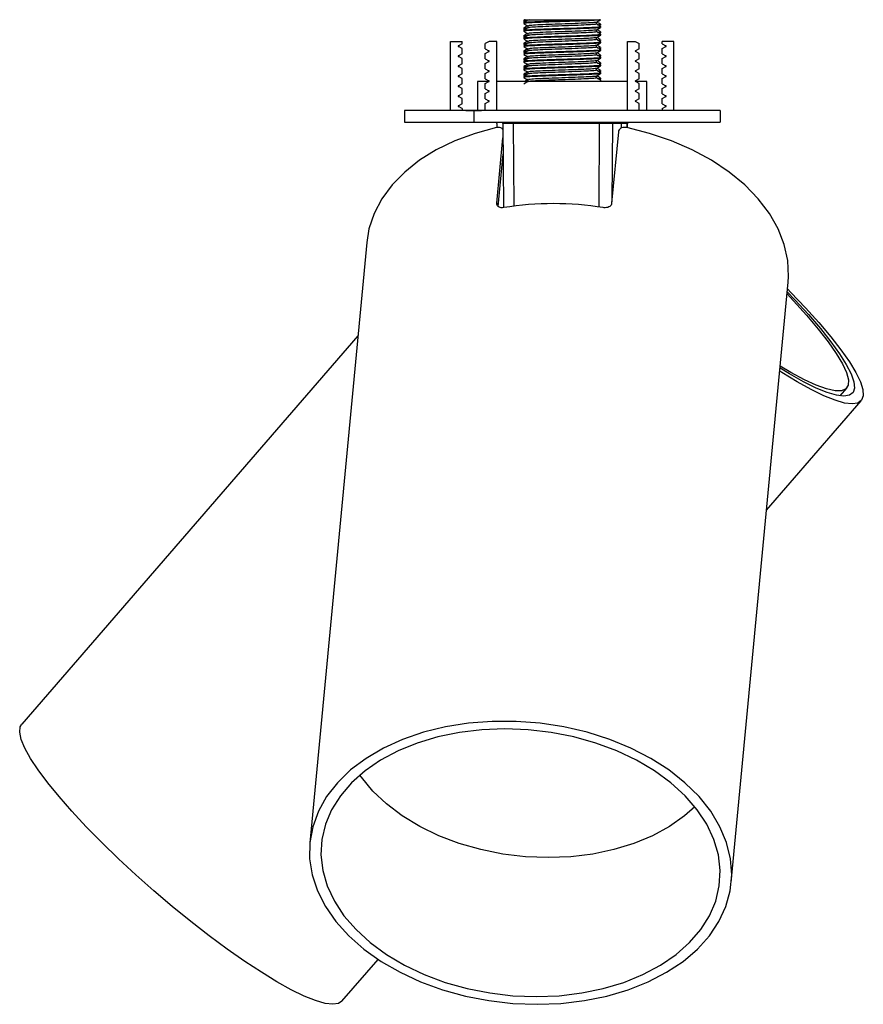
# Model space of a CAD drawing. Header units: millimetres. Extents: x 374 to 1056, y 319 to 621.
# Tile 4 of 4: x 1001 to 1056, y 349 to 413. Entities that reach past the tile are written whole.
import ezdxf

# ---------------------------------------------------------------- set-up
doc = ezdxf.new("R2010")
doc.units = ezdxf.units.MM
doc.linetypes.add('CENTERX2', pattern=[20.32, 12.7, -2.54, 2.54, -2.54])

msp = doc.modelspace()

# ---------------------------------------------------------------- linework, layer by layer
at = {"color": 7, "linetype": 'Continuous', "lineweight": 25}
for p, q in [((1034.085, 412.898), (1034.085, 412.796)), ((1034.085, 412.719), (1034.085, 412.657)), ((1034.166, 412.907), (1034.089, 412.862)), ((1034.089, 412.791), (1034.148, 412.757)), ((1034.447, 412.898), (1034.402, 412.88)), ((1038.157, 412.898), (1039.071, 412.898)), ((1038.815, 412.625), (1038.815, 412.748)), ((1039.071, 412.898), (1039.061, 412.898)), ((1034.085, 412.358), (1034.085, 412.296)), ((1034.085, 412.219), (1034.085, 412.157)), ((1034.089, 412.291), (1034.148, 412.257)), ((1034.356, 412.5), (1034.356, 412.378)), ((1038.815, 412.125), (1038.815, 412.248)), ((1038.999, 412.528), (1038.986, 412.523)), ((1039.047, 412.546), (1039.035, 412.541)), ((1039.047, 412.046), (1039.035, 412.041)), ((1039.085, 412.546), (1039.085, 412.608)), ((1039.085, 412.407), (1039.085, 412.469)), ((1039.085, 412.046), (1039.085, 412.108)), ((1029.335, 411.498), (1030.085, 411.498)), ((1029.335, 406.998), (1029.335, 411.498)), ((1030.085, 411.348), (1030.085, 411.498)), ((1031.837, 411.498), (1031.585, 411.353)), ((1032.335, 411.498), (1031.837, 411.498)), ((1032.335, 406.998), (1032.335, 411.498)), ((1034.085, 411.858), (1034.085, 411.796)), ((1034.085, 411.719), (1034.085, 411.657)), ((1034.089, 411.791), (1034.148, 411.757)), ((1034.356, 412), (1034.356, 411.878)), ((1034.356, 411.5), (1034.356, 411.378)), ((1038.815, 411.625), (1038.815, 411.748)), ((1038.999, 412.028), (1038.986, 412.023)), ((1038.999, 411.528), (1038.986, 411.523)), ((1039.047, 411.546), (1039.035, 411.541)), ((1039.085, 411.907), (1039.085, 411.969)), ((1039.085, 411.546), (1039.085, 411.608)), ((1039.085, 411.407), (1039.085, 411.469)), ((1040.835, 411.498), (1041.333, 411.498)), ((1040.835, 406.998), (1040.835, 411.498)), ((1041.333, 411.498), (1041.585, 411.353)), ((1043.085, 411.348), (1043.085, 411.498)), ((1043.835, 411.498), (1043.085, 411.498)), ((1043.835, 406.998), (1043.835, 411.498)), ((1030.085, 411.348), (1029.845, 411.21)), ((1030.085, 411.028), (1029.845, 411.166)), ((1030.085, 410.698), (1030.085, 411.028)), ((1031.585, 411.023), (1031.585, 411.353)), ((1031.585, 411.023), (1031.825, 410.885)), ((1031.585, 410.703), (1031.825, 410.841)), ((1034.085, 411.358), (1034.085, 411.296)), ((1034.085, 411.219), (1034.085, 411.157)), ((1034.085, 410.858), (1034.085, 410.796)), ((1034.089, 411.291), (1034.148, 411.257)), ((1034.089, 410.791), (1034.148, 410.757)), ((1034.356, 411), (1034.356, 410.878)), ((1038.815, 411.125), (1038.815, 411.248)), ((1038.999, 411.028), (1038.986, 411.023)), ((1039.047, 411.046), (1039.035, 411.041)), ((1039.085, 411.046), (1039.085, 411.108)), ((1039.085, 410.907), (1039.085, 410.969)), ((1041.585, 411.023), (1041.345, 410.885)), ((1041.585, 410.703), (1041.345, 410.841)), ((1041.585, 411.023), (1041.585, 411.353)), ((1043.085, 411.348), (1043.325, 411.21)), ((1043.085, 411.028), (1043.325, 411.166)), ((1043.085, 410.698), (1043.085, 411.028)), ((1030.085, 410.698), (1029.845, 410.56)), ((1030.085, 410.378), (1029.845, 410.516)), ((1030.085, 410.048), (1030.085, 410.378)), ((1031.585, 410.373), (1031.585, 410.703)), ((1031.585, 410.373), (1031.825, 410.235)), ((1031.585, 410.053), (1031.825, 410.191)), ((1034.085, 410.719), (1034.085, 410.657)), ((1034.085, 410.358), (1034.085, 410.296)), ((1034.085, 410.219), (1034.085, 410.157)), ((1034.089, 410.291), (1034.148, 410.257)), ((1034.356, 410.5), (1034.356, 410.378)), ((1038.815, 410.625), (1038.815, 410.748)), ((1038.815, 410.125), (1038.815, 410.248)), ((1038.999, 410.528), (1038.986, 410.523)), ((1039.047, 410.546), (1039.035, 410.541)), ((1039.085, 410.546), (1039.085, 410.608)), ((1039.085, 410.407), (1039.085, 410.469)), ((1041.585, 410.373), (1041.345, 410.235)), ((1041.585, 410.053), (1041.345, 410.191)), ((1041.585, 410.373), (1041.585, 410.703)), ((1043.085, 410.698), (1043.325, 410.56)), ((1043.085, 410.378), (1043.325, 410.516)), ((1043.085, 410.048), (1043.085, 410.378)), ((1030.085, 410.048), (1029.845, 409.91)), ((1030.085, 409.728), (1029.845, 409.866)), ((1030.085, 409.398), (1030.085, 409.728)), ((1031.585, 409.723), (1031.585, 410.053)), ((1031.585, 409.723), (1031.825, 409.585)), ((1031.585, 409.403), (1031.825, 409.541)), ((1034.085, 409.858), (1034.085, 409.796)), ((1034.085, 409.719), (1034.085, 409.657)), ((1034.089, 409.791), (1034.148, 409.757)), ((1034.356, 410), (1034.356, 409.878)), ((1034.356, 409.5), (1034.356, 409.378)), ((1038.815, 409.625), (1038.815, 409.748)), ((1038.999, 410.028), (1038.986, 410.023)), ((1038.999, 409.528), (1038.986, 409.523)), ((1039.047, 410.046), (1039.035, 410.041)), ((1039.047, 409.546), (1039.035, 409.541)), ((1039.085, 410.046), (1039.085, 410.108)), ((1039.085, 409.907), (1039.085, 409.969)), ((1039.085, 409.546), (1039.085, 409.608)), ((1041.585, 409.723), (1041.345, 409.585)), ((1041.585, 409.403), (1041.345, 409.541)), ((1041.585, 409.723), (1041.585, 410.053)), ((1043.085, 410.048), (1043.325, 409.91)), ((1043.085, 409.728), (1043.325, 409.866)), ((1043.085, 409.398), (1043.085, 409.728)), ((1030.085, 409.398), (1029.845, 409.26)), ((1030.085, 409.078), (1029.845, 409.216)), ((1030.085, 408.748), (1030.085, 409.078)), ((1031.085, 408.898), (1031.085, 406.998)), ((1031.833, 408.898), (1031.085, 408.898)), ((1031.585, 409.073), (1031.585, 409.403)), ((1031.585, 409.073), (1031.825, 408.935)), ((1031.585, 408.753), (1031.825, 408.891)), ((1040.835, 408.898), (1032.335, 408.898)), ((1034.085, 409.358), (1034.085, 409.296)), ((1034.085, 409.219), (1034.085, 409.157)), ((1034.089, 409.291), (1034.148, 409.257)), ((1034.356, 409), (1034.356, 408.878)), ((1038.815, 409.125), (1038.815, 409.248)), ((1039.047, 409.046), (1039.035, 409.041)), ((1039.048, 408.969), (1039.039, 408.972)), ((1039.048, 408.907), (1039.071, 408.898)), ((1039.085, 409.407), (1039.085, 409.469)), ((1039.085, 409.046), (1039.085, 409.108)), ((1039.085, 408.907), (1039.085, 408.969)), ((1042.085, 408.898), (1041.338, 408.898)), ((1041.585, 409.073), (1041.345, 408.935)), ((1041.585, 408.753), (1041.345, 408.891)), ((1041.585, 409.073), (1041.585, 409.403)), ((1042.085, 406.998), (1042.085, 408.898)), ((1043.085, 409.398), (1043.325, 409.26)), ((1043.085, 409.078), (1043.325, 409.216)), ((1043.085, 408.748), (1043.085, 409.078)), ((1030.085, 408.748), (1029.845, 408.61)), ((1030.085, 408.428), (1029.845, 408.566)), ((1030.085, 408.098), (1030.085, 408.428)), ((1031.585, 408.423), (1031.585, 408.753)), ((1031.585, 408.423), (1031.825, 408.285)), ((1031.585, 408.103), (1031.825, 408.241)), ((1041.585, 408.423), (1041.345, 408.285)), ((1041.585, 408.103), (1041.345, 408.241)), ((1041.585, 408.423), (1041.585, 408.753)), ((1043.085, 408.748), (1043.325, 408.61)), ((1043.085, 408.428), (1043.325, 408.566)), ((1043.085, 408.098), (1043.085, 408.428)), ((1030.085, 408.098), (1029.845, 407.96)), ((1030.085, 407.778), (1029.845, 407.916)), ((1030.085, 407.448), (1030.085, 407.778)), ((1031.585, 407.773), (1031.585, 408.103)), ((1031.585, 407.773), (1031.825, 407.635)), ((1031.585, 407.453), (1031.825, 407.591)), ((1041.585, 407.773), (1041.345, 407.635)), ((1041.585, 407.453), (1041.345, 407.591)), ((1041.585, 407.773), (1041.585, 408.103)), ((1043.085, 408.098), (1043.325, 407.96)), ((1043.085, 407.778), (1043.325, 407.916)), ((1043.085, 407.448), (1043.085, 407.778)), ((1026.335, 406.998), (1026.335, 406.248)), ((1046.835, 406.998), (1026.335, 406.998)), ((1030.085, 407.448), (1029.845, 407.31)), ((1030.085, 407.128), (1029.845, 407.266)), ((1030.085, 407.128), (1030.085, 406.998)), ((1031.585, 406.998), (1031.585, 407.453)), ((1041.585, 406.998), (1041.585, 407.453)), ((1043.085, 407.448), (1043.325, 407.31)), ((1043.085, 407.128), (1043.325, 407.266)), ((1043.085, 407.128), (1043.085, 406.998)), ((1046.835, 406.998), (1046.835, 406.248)), ((1026.335, 406.248), (1046.835, 406.248)), ((1032.335, 406.158), (1032.325, 406.248)), ((1032.335, 406.154), (1032.338, 405.894)), ((1032.73, 406.156), (1032.72, 406.248)), ((1032.73, 406.153), (1032.782, 400.695)), ((1039.018, 406.153), (1033.401, 406.153)), ((1040.437, 406.153), (1039.843, 406.153)), ((1040.438, 405.87), (1040.441, 406.153)), ((1040.833, 405.881), (1040.836, 406.154)), ((1032.336, 400.978), (1032.739, 405.23)), ((1040.234, 405.623), (1039.795, 400.978)), ((1032.427, 400.771), (1032.749, 404.17)), ((1023.885, 398.438), (1020.191, 359.424)), ((1047.569, 356.833), (1051.263, 395.846)), ((1023.311, 392.371), (1001.479, 367.122)), ((1054.632, 388.462), (1055.068, 388.966)), ((1049.86, 381.032), (1056.014, 388.149)), ((1022.281, 349.135), (1024.624, 351.846))]:
    msp.add_line(p, q, dxfattribs=at)
at = {"color": 7, "linetype": 'CENTERX2'}
for p, q in [((1030.335, 406.998), (1031.335, 406.998)), ((1031.335, 406.998), (1030.835, 406.998)), ((1030.835, 406.998), (1030.835, 406.248))]:
    msp.add_line(p, q, dxfattribs=at)
at = {"color": 8, "linetype": 'Continuous', "lineweight": 25}
for p, q in [((1033.4, 406.248), (1033.401, 406.153)), ((1033.401, 406.153), (1033.452, 400.793)), ((1038.976, 400.737), (1039.018, 406.153)), ((1039.017, 406.248), (1039.018, 406.153)), ((1039.843, 406.153), (1039.803, 401.071)), ((1039.853, 406.248), (1039.843, 406.153)), ((1040.434, 405.868), (1040.437, 406.153)), ((1040.447, 406.248), (1040.437, 406.153)), ((1040.806, 406.153), (1040.441, 406.153)), ((1040.803, 405.887), (1040.806, 406.153)), ((1040.806, 406.153), (1040.816, 406.248)), ((1032.336, 400.978), (1032.346, 400.892))]:
    msp.add_line(p, q, dxfattribs=at)
at = {"color": 7, "linetype": 'Continuous', "lineweight": 25, "flags": 128}
for points in [[(1032.326, 405.893), (1030.929, 405.516), (1029.617, 405.032), (1028.407, 404.447), (1027.314, 403.769), (1026.353, 403.007), (1025.534, 402.169), (1024.87, 401.267), (1024.367, 400.313), (1024.034, 399.318), (1023.885, 398.438)], [(1040.451, 406.248), (1040.451, 406.247), (1040.441, 406.15)], [(1051.263, 395.846), (1051.286, 396.218), (1051.233, 397.257), (1051.005, 398.295), (1050.606, 399.318), (1050.04, 400.313), (1049.315, 401.267), (1048.439, 402.169), (1047.425, 403.007), (1046.286, 403.769), (1045.034, 404.447), (1043.688, 405.032), (1042.263, 405.516), (1040.779, 405.893)], [(1040.846, 406.248), (1040.846, 406.246), (1040.836, 406.149)], [(1051.222, 395.419), (1051.446, 395.191), (1052.399, 394.189), (1053.265, 393.224), (1054.034, 392.31), (1054.694, 391.457), (1055.239, 390.677), (1055.661, 389.979), (1055.954, 389.373), (1056.116, 388.867), (1056.143, 388.466), (1056.035, 388.176), (1055.795, 388), (1055.424, 387.941), (1054.928, 388), (1054.313, 388.176), (1053.587, 388.466), (1052.759, 388.867), (1051.839, 389.373), (1050.841, 389.979), (1050.715, 390.059)], [(1051.203, 395.22), (1051.694, 394.709), (1052.573, 393.75), (1053.358, 392.838), (1054.036, 391.985), (1054.599, 391.202), (1055.04, 390.501), (1055.351, 389.89), (1055.529, 389.379), (1055.572, 388.974), (1055.478, 388.68), (1055.25, 388.503), (1054.889, 388.443), (1054.402, 388.503), (1053.794, 388.68), (1053.075, 388.974), (1052.253, 389.379), (1051.341, 389.89), (1050.734, 390.258)], [(1051.19, 395.085), (1051.608, 394.644), (1052.464, 393.701), (1053.22, 392.808), (1053.866, 391.978), (1054.391, 391.223), (1054.789, 390.555), (1055.053, 389.982), (1055.179, 389.513), (1055.167, 389.156), (1055.015, 388.914), (1054.727, 388.793), (1054.305, 388.793), (1053.758, 388.914), (1053.092, 389.156), (1052.316, 389.513), (1051.444, 389.982), (1050.746, 390.394)], [(1034.954, 348.928), (1036.506, 348.988), (1038.024, 349.167), (1039.487, 349.463), (1040.877, 349.872), (1042.177, 350.388), (1043.368, 351.006), (1044.435, 351.716), (1045.365, 352.51), (1046.145, 353.377), (1046.765, 354.306), (1047.217, 355.285), (1047.495, 356.301), (1047.596, 357.341), (1047.518, 358.391), (1047.262, 359.438), (1046.832, 360.468), (1046.233, 361.467), (1045.472, 362.422), (1044.561, 363.322), (1043.511, 364.154), (1042.335, 364.907), (1041.048, 365.572), (1039.669, 366.14), (1038.214, 366.604), (1036.702, 366.957), (1035.153, 367.195), (1033.588, 367.315), (1032.027, 367.315), (1030.49, 367.195), (1028.997, 366.957), (1027.568, 366.604), (1026.221, 366.14), (1024.974, 365.572), (1023.843, 364.907), (1022.843, 364.154), (1021.987, 363.322), (1021.285, 362.422), (1020.748, 361.467), (1020.383, 360.468), (1020.193, 359.438), (1020.181, 358.391), (1020.349, 357.341), (1020.692, 356.301), (1021.208, 355.285), (1021.888, 354.306), (1022.725, 353.377), (1023.708, 352.51), (1024.823, 351.716), (1026.056, 351.006), (1027.391, 350.388), (1028.811, 349.872), (1030.297, 349.463), (1031.83, 349.167), (1033.389, 348.988), (1034.954, 348.928)], [(1021.691, 348.928), (1021.189, 348.988), (1020.566, 349.167), (1019.83, 349.463), (1018.99, 349.872), (1018.057, 350.388), (1017.044, 351.006), (1015.964, 351.716), (1014.83, 352.51), (1013.658, 353.377), (1012.463, 354.306), (1011.26, 355.285), (1010.065, 356.301), (1008.893, 357.341), (1007.761, 358.391), (1006.683, 359.438), (1005.672, 360.468), (1004.742, 361.467), (1003.905, 362.422), (1003.172, 363.322), (1002.553, 364.154), (1002.055, 364.907), (1001.685, 365.572), (1001.448, 366.14), (1001.347, 366.604), (1001.384, 366.957), (1001.479, 367.122)], [(1034.896, 349.429), (1036.39, 349.488), (1037.85, 349.664), (1039.256, 349.954), (1040.59, 350.355), (1041.833, 350.861), (1042.968, 351.465), (1043.981, 352.159), (1044.857, 352.934), (1045.584, 353.779), (1046.153, 354.683), (1046.556, 355.634), (1046.788, 356.618), (1046.845, 357.623), (1046.727, 358.634), (1046.435, 359.639), (1045.974, 360.623), (1045.349, 361.574), (1044.568, 362.478), (1043.644, 363.323), (1042.587, 364.098), (1041.412, 364.792), (1040.136, 365.397), (1038.775, 365.902), (1037.347, 366.303), (1035.873, 366.593), (1034.372, 366.769), (1032.865, 366.828), (1031.371, 366.769), (1029.911, 366.593), (1028.504, 366.303), (1027.171, 365.902), (1025.928, 365.397), (1024.792, 364.792), (1023.78, 364.098), (1022.904, 363.323), (1022.176, 362.478), (1021.607, 361.574), (1021.204, 360.623), (1020.972, 359.639), (1020.915, 358.634), (1021.033, 357.623), (1021.325, 356.618), (1021.787, 355.634), (1022.412, 354.683), (1023.192, 353.779), (1024.117, 352.934), (1025.174, 352.159), (1026.348, 351.465), (1027.625, 350.861), (1028.986, 350.355), (1030.413, 349.954), (1031.887, 349.664), (1033.388, 349.488), (1034.896, 349.429)], [(1035.68, 358.458), (1034.203, 358.517), (1032.733, 358.693), (1031.29, 358.982), (1029.896, 359.381), (1028.569, 359.885), (1027.328, 360.487), (1026.191, 361.177), (1025.173, 361.947), (1024.289, 362.785), (1023.551, 363.679), (1023.447, 363.827)], [(1045.197, 361.768), (1044.534, 361.177), (1043.558, 360.487), (1042.458, 359.885), (1041.248, 359.381), (1039.947, 358.982), (1038.572, 358.693), (1037.143, 358.517), (1035.68, 358.458)], [(1022.281, 349.135), (1022.065, 348.988), (1021.691, 348.928)]]:
    msp.add_lwpolyline(points, dxfattribs=at)
at = {"color": 7, "linetype": 'Continuous', "lineweight": 25}
for centre, radius, start, end in [((1029.858, 411.188), 0.025, 120, 240), ((1031.813, 410.863), 0.025, 300, 60), ((1041.358, 410.863), 0.025, 120, 240), ((1043.313, 411.188), 0.025, 300, 60), ((1029.858, 410.538), 0.025, 120, 240), ((1031.813, 410.213), 0.025, 300, 60), ((1041.358, 410.213), 0.025, 120, 240), ((1043.313, 410.538), 0.025, 300, 60), ((1029.858, 409.888), 0.025, 120, 240), ((1031.813, 409.563), 0.025, 300, 60), ((1041.358, 409.563), 0.025, 120, 240), ((1043.313, 409.888), 0.025, 300, 60), ((1029.858, 409.238), 0.025, 120, 240), ((1031.813, 408.913), 0.025, 300, 60), ((1041.358, 408.913), 0.025, 120, 240), ((1043.313, 409.238), 0.025, 300, 60), ((1029.858, 408.588), 0.025, 120, 240), ((1031.813, 408.263), 0.025, 300, 60), ((1041.358, 408.263), 0.025, 120, 240), ((1043.313, 408.588), 0.025, 300, 60), ((1029.858, 407.938), 0.025, 120, 240), ((1031.813, 407.613), 0.025, 300, 60), ((1041.358, 407.613), 0.025, 120, 240), ((1043.313, 407.938), 0.025, 300, 60), ((1029.858, 407.288), 0.025, 120, 240), ((1043.313, 407.288), 0.025, 300, 60), ((1036.02, 380.82), 20.136, 80.7636, 99.2364)]:
    msp.add_arc(centre, radius, start, end, dxfattribs=at)
for centre, major_axis, ratio, start_param, end_param in [((1033.48, 406.148), (0.75, -0.005), 0.005172, 1.676285, 3.247005), ((1039.097, 406.148), (0.75, 0.004), 0.006396, 0.105249, 1.675969)]:
    msp.add_ellipse(centre, major_axis=major_axis, ratio=ratio, start_param=start_param, end_param=end_param, dxfattribs=at)
at = {"color": 8, "linetype": 'Continuous', "lineweight": 25}
msp.add_ellipse((1040.086, 406.148), major_axis=(0.75, 0.005), ratio=0.00396, start_param=6.000086, end_param=6.28342, dxfattribs=at)
at = {"color": 7, "linetype": 'Continuous', "lineweight": 25}
for points, knots in [([(1034.36, 412.88), (1034.315, 412.854), (1034.225, 412.802), (1034.134, 412.749), (1034.089, 412.723)], [0, 0, 0, 0, 0.499965, 1, 1, 1, 1]), ([(1034.259, 412.821), (1034.184, 412.816), (1034.069, 412.807), (1034.11, 412.799), (1034.124, 412.796)], [0, 0, 0, 0, 0.659794, 1, 1, 1, 1]), ([(1034.124, 412.858), (1034.112, 412.861), (1034.059, 412.875), (1034.247, 412.888), (1034.394, 412.898)], [0, 0, 0, 0, 0.217596, 1, 1, 1, 1]), ([(1039.071, 412.898), (1039, 412.888), (1038.856, 412.867), (1038.194, 412.836), (1037.313, 412.805), (1036.316, 412.773), (1035.358, 412.742), (1034.599, 412.711), (1034.14, 412.682), (1034.128, 412.664), (1034.123, 412.657)], [0, 0, 0, 0, 0.129317, 0.258633, 0.38795, 0.517267, 0.646584, 0.7759, 0.905217, 1, 1, 1, 1]), ([(1034.136, 412.724), (1034.141, 412.73), (1034.156, 412.746), (1034.601, 412.773), (1035.358, 412.805), (1036.313, 412.836), (1037.323, 412.867), (1037.879, 412.888), (1038.157, 412.898)], [0, 0, 0, 0, 0.105328, 0.284262, 0.463197, 0.642131, 0.821066, 1, 1, 1, 1]), ([(1034.172, 412.898), (1034.165, 412.898), (1034.124, 412.898), (1034.247, 412.898), (1034.377, 412.898), (1034.394, 412.898)], [0, 0, 0, 0, 0.145846, 0.888954, 1, 1, 1, 1]), ([(1038.794, 412.746), (1038.797, 412.744), (1038.832, 412.733), (1038.573, 412.711), (1038.03, 412.68), (1037.232, 412.648), (1036.346, 412.617), (1035.491, 412.586), (1034.814, 412.555), (1034.404, 412.526), (1034.394, 412.508), (1034.389, 412.5)], [0, 0, 0, 0, 0.014158, 0.141619, 0.269081, 0.396543, 0.524005, 0.651467, 0.778929, 0.90639, 1, 1, 1, 1]), ([(1034.447, 412.898), (1034.517, 412.898), (1034.655, 412.898), (1035.115, 412.898), (1035.741, 412.898), (1036.515, 412.898), (1037.323, 412.898), (1037.867, 412.898), (1038.124, 412.898), (1038.157, 412.898)], [0, 0, 0, 0, 0.145028, 0.289979, 0.456545, 0.625702, 0.796504, 0.973544, 1, 1, 1, 1]), ([(1038.811, 412.745), (1038.856, 412.772), (1038.946, 412.824), (1039.037, 412.876), (1039.082, 412.902)], [0, 0, 0, 0, 0.499964, 1, 1, 1, 1]), ([(1039.082, 412.612), (1039.037, 412.639), (1038.953, 412.687), (1038.87, 412.735), (1038.831, 412.757)], [0, 0, 0, 0, 0.540979, 1, 1, 1, 1]), ([(1034.089, 412.652), (1034.134, 412.626), (1034.223, 412.575), (1034.312, 412.523), (1034.356, 412.498)], [0, 0, 0, 0, 0.507617, 1, 1, 1, 1]), ([(1034.36, 412.519), (1034.315, 412.493), (1034.224, 412.441), (1034.134, 412.389), (1034.089, 412.362)], [0, 0, 0, 0, 0.499963, 1, 1, 1, 1]), ([(1034.36, 412.38), (1034.315, 412.354), (1034.225, 412.302), (1034.134, 412.249), (1034.089, 412.223)], [0, 0, 0, 0, 0.499965, 1, 1, 1, 1]), ([(1034.089, 412.152), (1034.134, 412.126), (1034.223, 412.075), (1034.312, 412.023), (1034.356, 411.998)], [0, 0, 0, 0, 0.507617, 1, 1, 1, 1]), ([(1034.259, 412.321), (1034.184, 412.316), (1034.069, 412.307), (1034.11, 412.299), (1034.124, 412.296)], [0, 0, 0, 0, 0.659794, 1, 1, 1, 1]), ([(1034.124, 412.358), (1034.112, 412.361), (1034.062, 412.373), (1034.229, 412.385), (1034.356, 412.394)], [0, 0, 0, 0, 0.242269, 1, 1, 1, 1]), ([(1039.048, 412.407), (1039.059, 412.404), (1039.111, 412.391), (1038.82, 412.367), (1038.203, 412.336), (1037.311, 412.305), (1036.317, 412.273), (1035.358, 412.242), (1034.599, 412.211), (1034.14, 412.182), (1034.128, 412.164), (1034.123, 412.157)], [0, 0, 0, 0, 0.033381, 0.158381, 0.283381, 0.408381, 0.533381, 0.658381, 0.783381, 0.908381, 1, 1, 1, 1]), ([(1034.136, 412.224), (1034.141, 412.23), (1034.156, 412.246), (1034.602, 412.273), (1035.357, 412.305), (1036.317, 412.336), (1037.311, 412.367), (1038.203, 412.398), (1038.82, 412.43), (1039.111, 412.453), (1039.059, 412.466), (1039.048, 412.469)], [0, 0, 0, 0, 0.0749318, 0.2022281, 0.3295244, 0.4568207, 0.5841169, 0.7114132, 0.8387095, 0.9660058, 1, 1, 1, 1]), ([(1038.794, 412.246), (1038.797, 412.244), (1038.832, 412.233), (1038.573, 412.211), (1038.03, 412.18), (1037.232, 412.148), (1036.346, 412.117), (1035.491, 412.086), (1034.814, 412.055), (1034.404, 412.026), (1034.394, 412.008), (1034.389, 412)], [0, 0, 0, 0, 0.0141576, 0.1416195, 0.2690813, 0.3965431, 0.524005, 0.6514668, 0.7789287, 0.9063905, 1, 1, 1, 1]), ([(1038.781, 412.625), (1038.791, 412.623), (1038.838, 412.609), (1038.578, 412.586), (1038.028, 412.555), (1037.232, 412.523), (1036.346, 412.492), (1035.49, 412.461), (1034.817, 412.43), (1034.42, 412.403), (1034.407, 412.386), (1034.402, 412.38)], [0, 0, 0, 0, 0.034019, 0.161485, 0.288951, 0.416417, 0.543884, 0.67135, 0.798816, 0.926282, 1, 1, 1, 1]), ([(1038.781, 412.125), (1038.791, 412.123), (1038.838, 412.109), (1038.578, 412.086), (1038.028, 412.055), (1037.232, 412.023), (1036.346, 411.992), (1035.49, 411.961), (1034.817, 411.93), (1034.42, 411.903), (1034.407, 411.886), (1034.402, 411.88)], [0, 0, 0, 0, 0.034019, 0.1614852, 0.2889513, 0.4164174, 0.5438835, 0.6713496, 0.7988158, 0.9262819, 1, 1, 1, 1]), ([(1038.811, 412.245), (1038.856, 412.272), (1038.946, 412.324), (1039.037, 412.376), (1039.082, 412.402)], [0, 0, 0, 0, 0.499964, 1, 1, 1, 1]), ([(1039.084, 412.472), (1039.038, 412.498), (1038.949, 412.55), (1038.859, 412.602), (1038.815, 412.627)], [0, 0, 0, 0, 0.50369, 1, 1, 1, 1]), ([(1039.084, 411.972), (1039.038, 411.998), (1038.949, 412.05), (1038.859, 412.102), (1038.815, 412.127)], [0, 0, 0, 0, 0.50369, 1, 1, 1, 1]), ([(1039.082, 412.112), (1039.037, 412.139), (1038.953, 412.187), (1038.87, 412.235), (1038.831, 412.257)], [0, 0, 0, 0, 0.540979, 1, 1, 1, 1]), ([(1038.884, 412.579), (1038.921, 412.581), (1039.077, 412.591), (1039.06, 412.601), (1039.047, 412.608)], [0, 0, 0, 0, 0.238731, 1, 1, 1, 1]), ([(1038.884, 412.079), (1038.921, 412.081), (1039.077, 412.091), (1039.06, 412.101), (1039.047, 412.108)], [0, 0, 0, 0, 0.238731, 1, 1, 1, 1]), ([(1034.36, 412.019), (1034.315, 411.993), (1034.224, 411.941), (1034.134, 411.889), (1034.089, 411.862)], [0, 0, 0, 0, 0.499963, 1, 1, 1, 1]), ([(1034.36, 411.88), (1034.315, 411.854), (1034.225, 411.802), (1034.134, 411.749), (1034.089, 411.723)], [0, 0, 0, 0, 0.499965, 1, 1, 1, 1]), ([(1034.089, 411.652), (1034.134, 411.626), (1034.223, 411.575), (1034.312, 411.523), (1034.356, 411.498)], [0, 0, 0, 0, 0.507617, 1, 1, 1, 1]), ([(1034.36, 411.519), (1034.315, 411.493), (1034.224, 411.441), (1034.134, 411.389), (1034.089, 411.362)], [0, 0, 0, 0, 0.499963, 1, 1, 1, 1]), ([(1034.259, 411.821), (1034.184, 411.816), (1034.069, 411.807), (1034.11, 411.799), (1034.124, 411.796)], [0, 0, 0, 0, 0.659794, 1, 1, 1, 1]), ([(1034.124, 411.858), (1034.112, 411.861), (1034.062, 411.873), (1034.229, 411.885), (1034.356, 411.894)], [0, 0, 0, 0, 0.242269, 1, 1, 1, 1]), ([(1034.124, 411.358), (1034.112, 411.361), (1034.062, 411.373), (1034.229, 411.385), (1034.356, 411.394)], [0, 0, 0, 0, 0.242269, 1, 1, 1, 1]), ([(1039.048, 411.907), (1039.059, 411.904), (1039.111, 411.891), (1038.82, 411.867), (1038.203, 411.836), (1037.311, 411.805), (1036.317, 411.773), (1035.358, 411.742), (1034.599, 411.711), (1034.14, 411.682), (1034.128, 411.664), (1034.123, 411.657)], [0, 0, 0, 0, 0.033381, 0.158381, 0.283381, 0.408381, 0.533381, 0.658381, 0.783381, 0.908381, 1, 1, 1, 1]), ([(1039.048, 411.407), (1039.059, 411.404), (1039.111, 411.391), (1038.82, 411.367), (1038.203, 411.336), (1037.311, 411.305), (1036.317, 411.273), (1035.358, 411.242), (1034.599, 411.211), (1034.14, 411.182), (1034.128, 411.164), (1034.123, 411.157)], [0, 0, 0, 0, 0.033381, 0.158381, 0.283381, 0.408381, 0.533381, 0.658381, 0.783381, 0.908381, 1, 1, 1, 1]), ([(1034.136, 411.724), (1034.141, 411.73), (1034.156, 411.746), (1034.602, 411.773), (1035.357, 411.805), (1036.317, 411.836), (1037.311, 411.867), (1038.203, 411.898), (1038.82, 411.93), (1039.111, 411.953), (1039.059, 411.966), (1039.048, 411.969)], [0, 0, 0, 0, 0.0749318, 0.2022281, 0.3295244, 0.4568207, 0.5841169, 0.7114132, 0.8387095, 0.9660058, 1, 1, 1, 1]), ([(1034.136, 411.224), (1034.141, 411.23), (1034.156, 411.246), (1034.602, 411.273), (1035.357, 411.305), (1036.317, 411.336), (1037.311, 411.367), (1038.203, 411.398), (1038.823, 411.43), (1039.116, 411.454), (1039.055, 411.468), (1039.039, 411.472)], [0, 0, 0, 0, 0.0740116, 0.1997446, 0.3254776, 0.4512106, 0.5769436, 0.7026766, 0.8284096, 0.9541426, 1, 1, 1, 1]), ([(1038.794, 411.746), (1038.797, 411.744), (1038.832, 411.733), (1038.573, 411.711), (1038.03, 411.68), (1037.232, 411.648), (1036.346, 411.617), (1035.491, 411.586), (1034.814, 411.555), (1034.404, 411.526), (1034.394, 411.508), (1034.389, 411.5)], [0, 0, 0, 0, 0.014158, 0.141619, 0.269081, 0.396543, 0.524005, 0.651467, 0.778929, 0.90639, 1, 1, 1, 1]), ([(1038.781, 411.625), (1038.791, 411.623), (1038.838, 411.609), (1038.578, 411.586), (1038.028, 411.555), (1037.232, 411.523), (1036.346, 411.492), (1035.49, 411.461), (1034.817, 411.43), (1034.42, 411.403), (1034.407, 411.386), (1034.402, 411.38)], [0, 0, 0, 0, 0.034019, 0.161485, 0.288951, 0.416417, 0.543884, 0.67135, 0.798816, 0.926282, 1, 1, 1, 1]), ([(1038.811, 411.745), (1038.856, 411.772), (1038.946, 411.824), (1039.037, 411.876), (1039.082, 411.902)], [0, 0, 0, 0, 0.499964, 1, 1, 1, 1]), ([(1038.811, 411.245), (1038.856, 411.272), (1038.946, 411.324), (1039.037, 411.376), (1039.082, 411.402)], [0, 0, 0, 0, 0.499964, 1, 1, 1, 1]), ([(1039.084, 411.472), (1039.038, 411.498), (1038.949, 411.55), (1038.859, 411.602), (1038.815, 411.627)], [0, 0, 0, 0, 0.50369, 1, 1, 1, 1]), ([(1039.082, 411.612), (1039.037, 411.639), (1038.953, 411.687), (1038.87, 411.735), (1038.831, 411.757)], [0, 0, 0, 0, 0.540979, 1, 1, 1, 1]), ([(1038.884, 411.579), (1038.921, 411.581), (1039.077, 411.591), (1039.06, 411.601), (1039.047, 411.608)], [0, 0, 0, 0, 0.238731, 1, 1, 1, 1]), ([(1034.36, 411.38), (1034.315, 411.354), (1034.225, 411.302), (1034.134, 411.249), (1034.089, 411.223)], [0, 0, 0, 0, 0.499965, 1, 1, 1, 1]), ([(1034.259, 411.321), (1034.187, 411.316), (1034.059, 411.306), (1034.112, 411.296), (1034.136, 411.291)], [0, 0, 0, 0, 0.5614182, 1, 1, 1, 1]), ([(1034.089, 411.152), (1034.134, 411.126), (1034.223, 411.075), (1034.312, 411.023), (1034.356, 410.998)], [0, 0, 0, 0, 0.507617, 1, 1, 1, 1]), ([(1034.36, 411.019), (1034.315, 410.993), (1034.224, 410.941), (1034.134, 410.889), (1034.089, 410.862)], [0, 0, 0, 0, 0.499963, 1, 1, 1, 1]), ([(1034.36, 410.88), (1034.315, 410.854), (1034.225, 410.802), (1034.134, 410.749), (1034.089, 410.723)], [0, 0, 0, 0, 0.499965, 1, 1, 1, 1]), ([(1034.259, 410.821), (1034.187, 410.816), (1034.059, 410.806), (1034.112, 410.796), (1034.136, 410.791)], [0, 0, 0, 0, 0.561418, 1, 1, 1, 1]), ([(1034.124, 410.858), (1034.112, 410.861), (1034.062, 410.873), (1034.229, 410.885), (1034.356, 410.894)], [0, 0, 0, 0, 0.242269, 1, 1, 1, 1]), ([(1039.048, 410.907), (1039.059, 410.904), (1039.111, 410.891), (1038.82, 410.867), (1038.203, 410.836), (1037.311, 410.805), (1036.317, 410.773), (1035.358, 410.742), (1034.599, 410.711), (1034.14, 410.682), (1034.128, 410.664), (1034.123, 410.657)], [0, 0, 0, 0, 0.033381, 0.158381, 0.283381, 0.408381, 0.533381, 0.658381, 0.783381, 0.908381, 1, 1, 1, 1]), ([(1034.136, 410.724), (1034.141, 410.73), (1034.156, 410.746), (1034.602, 410.773), (1035.357, 410.805), (1036.317, 410.836), (1037.311, 410.867), (1038.203, 410.898), (1038.823, 410.93), (1039.116, 410.954), (1039.055, 410.968), (1039.039, 410.972)], [0, 0, 0, 0, 0.0740116, 0.1997446, 0.3254776, 0.4512106, 0.5769436, 0.7026766, 0.8284096, 0.9541426, 1, 1, 1, 1]), ([(1038.794, 411.246), (1038.797, 411.244), (1038.832, 411.233), (1038.573, 411.211), (1038.03, 411.18), (1037.232, 411.148), (1036.346, 411.117), (1035.491, 411.086), (1034.814, 411.055), (1034.404, 411.026), (1034.394, 411.008), (1034.389, 411)], [0, 0, 0, 0, 0.014158, 0.141619, 0.269081, 0.396543, 0.524005, 0.651467, 0.778929, 0.90639, 1, 1, 1, 1]), ([(1038.781, 411.125), (1038.791, 411.123), (1038.838, 411.109), (1038.578, 411.086), (1038.028, 411.055), (1037.232, 411.023), (1036.346, 410.992), (1035.49, 410.961), (1034.817, 410.93), (1034.42, 410.903), (1034.407, 410.886), (1034.402, 410.88)], [0, 0, 0, 0, 0.034019, 0.161485, 0.288951, 0.416417, 0.543884, 0.67135, 0.798816, 0.926282, 1, 1, 1, 1]), ([(1038.811, 410.745), (1038.856, 410.772), (1038.946, 410.824), (1039.037, 410.876), (1039.082, 410.902)], [0, 0, 0, 0, 0.499964, 1, 1, 1, 1]), ([(1039.084, 410.972), (1039.038, 410.998), (1038.949, 411.05), (1038.859, 411.102), (1038.815, 411.127)], [0, 0, 0, 0, 0.50369, 1, 1, 1, 1]), ([(1039.082, 411.112), (1039.037, 411.139), (1038.953, 411.187), (1038.87, 411.235), (1038.831, 411.257)], [0, 0, 0, 0, 0.540979, 1, 1, 1, 1]), ([(1039.082, 410.612), (1039.037, 410.639), (1038.953, 410.687), (1038.87, 410.735), (1038.831, 410.757)], [0, 0, 0, 0, 0.540979, 1, 1, 1, 1]), ([(1038.884, 411.079), (1038.921, 411.081), (1039.077, 411.091), (1039.06, 411.101), (1039.047, 411.108)], [0, 0, 0, 0, 0.238731, 1, 1, 1, 1]), ([(1034.089, 410.652), (1034.134, 410.626), (1034.223, 410.575), (1034.312, 410.523), (1034.356, 410.498)], [0, 0, 0, 0, 0.507617, 1, 1, 1, 1]), ([(1034.36, 410.519), (1034.315, 410.493), (1034.224, 410.441), (1034.134, 410.389), (1034.089, 410.362)], [0, 0, 0, 0, 0.499963, 1, 1, 1, 1]), ([(1034.36, 410.38), (1034.315, 410.354), (1034.225, 410.302), (1034.134, 410.249), (1034.089, 410.223)], [0, 0, 0, 0, 0.499965, 1, 1, 1, 1]), ([(1034.259, 410.321), (1034.187, 410.316), (1034.059, 410.306), (1034.112, 410.296), (1034.136, 410.291)], [0, 0, 0, 0, 0.561418, 1, 1, 1, 1]), ([(1034.089, 410.152), (1034.134, 410.126), (1034.223, 410.075), (1034.312, 410.023), (1034.356, 409.998)], [0, 0, 0, 0, 0.507617, 1, 1, 1, 1]), ([(1034.124, 410.358), (1034.112, 410.361), (1034.062, 410.373), (1034.229, 410.385), (1034.356, 410.394)], [0, 0, 0, 0, 0.242269, 1, 1, 1, 1]), ([(1039.048, 410.407), (1039.059, 410.404), (1039.111, 410.391), (1038.82, 410.367), (1038.203, 410.336), (1037.311, 410.305), (1036.317, 410.273), (1035.358, 410.242), (1034.599, 410.211), (1034.14, 410.182), (1034.128, 410.164), (1034.123, 410.157)], [0, 0, 0, 0, 0.033381, 0.158381, 0.283381, 0.408381, 0.533381, 0.658381, 0.783381, 0.908381, 1, 1, 1, 1]), ([(1034.136, 410.224), (1034.141, 410.23), (1034.156, 410.246), (1034.602, 410.273), (1035.357, 410.305), (1036.317, 410.336), (1037.311, 410.367), (1038.203, 410.398), (1038.823, 410.43), (1039.116, 410.454), (1039.055, 410.468), (1039.039, 410.472)], [0, 0, 0, 0, 0.074012, 0.199745, 0.325478, 0.451211, 0.576944, 0.702677, 0.82841, 0.954143, 1, 1, 1, 1]), ([(1038.794, 410.746), (1038.797, 410.744), (1038.832, 410.733), (1038.573, 410.711), (1038.03, 410.68), (1037.232, 410.648), (1036.346, 410.617), (1035.491, 410.586), (1034.814, 410.555), (1034.404, 410.526), (1034.394, 410.508), (1034.389, 410.5)], [0, 0, 0, 0, 0.014158, 0.141619, 0.269081, 0.396543, 0.524005, 0.651467, 0.778929, 0.90639, 1, 1, 1, 1]), ([(1038.794, 410.246), (1038.797, 410.244), (1038.832, 410.233), (1038.573, 410.211), (1038.03, 410.18), (1037.232, 410.148), (1036.346, 410.117), (1035.491, 410.086), (1034.814, 410.055), (1034.404, 410.026), (1034.394, 410.008), (1034.389, 410)], [0, 0, 0, 0, 0.014158, 0.141619, 0.269081, 0.396543, 0.524005, 0.651467, 0.778929, 0.90639, 1, 1, 1, 1]), ([(1038.781, 410.625), (1038.791, 410.623), (1038.838, 410.609), (1038.578, 410.586), (1038.028, 410.555), (1037.232, 410.523), (1036.346, 410.492), (1035.49, 410.461), (1034.817, 410.43), (1034.42, 410.403), (1034.407, 410.386), (1034.402, 410.38)], [0, 0, 0, 0, 0.034019, 0.161485, 0.288951, 0.416417, 0.543884, 0.67135, 0.798816, 0.926282, 1, 1, 1, 1]), ([(1038.781, 410.125), (1038.791, 410.123), (1038.838, 410.109), (1038.578, 410.086), (1038.028, 410.055), (1037.232, 410.023), (1036.346, 409.992), (1035.49, 409.961), (1034.817, 409.93), (1034.42, 409.903), (1034.407, 409.886), (1034.402, 409.88)], [0, 0, 0, 0, 0.034019, 0.1614852, 0.2889513, 0.4164174, 0.5438835, 0.6713496, 0.7988158, 0.9262819, 1, 1, 1, 1]), ([(1038.811, 410.245), (1038.856, 410.272), (1038.946, 410.324), (1039.037, 410.376), (1039.082, 410.402)], [0, 0, 0, 0, 0.499964, 1, 1, 1, 1]), ([(1039.084, 410.472), (1039.038, 410.498), (1038.949, 410.55), (1038.859, 410.602), (1038.815, 410.627)], [0, 0, 0, 0, 0.50369, 1, 1, 1, 1]), ([(1039.084, 409.972), (1039.038, 409.998), (1038.949, 410.05), (1038.859, 410.102), (1038.815, 410.127)], [0, 0, 0, 0, 0.50369, 1, 1, 1, 1]), ([(1039.082, 410.112), (1039.037, 410.139), (1038.953, 410.187), (1038.87, 410.235), (1038.831, 410.257)], [0, 0, 0, 0, 0.540979, 1, 1, 1, 1]), ([(1038.884, 410.579), (1038.921, 410.581), (1039.077, 410.591), (1039.06, 410.601), (1039.047, 410.608)], [0, 0, 0, 0, 0.238731, 1, 1, 1, 1]), ([(1034.36, 410.019), (1034.315, 409.993), (1034.224, 409.941), (1034.134, 409.889), (1034.089, 409.862)], [0, 0, 0, 0, 0.499963, 1, 1, 1, 1]), ([(1034.36, 409.88), (1034.315, 409.854), (1034.225, 409.802), (1034.134, 409.749), (1034.089, 409.723)], [0, 0, 0, 0, 0.499965, 1, 1, 1, 1]), ([(1034.259, 409.821), (1034.187, 409.816), (1034.059, 409.806), (1034.112, 409.796), (1034.136, 409.791)], [0, 0, 0, 0, 0.561418, 1, 1, 1, 1]), ([(1034.089, 409.652), (1034.134, 409.626), (1034.223, 409.575), (1034.312, 409.523), (1034.356, 409.498)], [0, 0, 0, 0, 0.507617, 1, 1, 1, 1]), ([(1034.36, 409.519), (1034.315, 409.493), (1034.224, 409.441), (1034.134, 409.389), (1034.089, 409.362)], [0, 0, 0, 0, 0.499963, 1, 1, 1, 1]), ([(1034.124, 409.858), (1034.112, 409.861), (1034.062, 409.873), (1034.229, 409.885), (1034.356, 409.894)], [0, 0, 0, 0, 0.242269, 1, 1, 1, 1]), ([(1039.048, 409.907), (1039.059, 409.904), (1039.111, 409.891), (1038.82, 409.867), (1038.203, 409.836), (1037.311, 409.805), (1036.317, 409.773), (1035.358, 409.742), (1034.599, 409.711), (1034.14, 409.682), (1034.128, 409.664), (1034.123, 409.657)], [0, 0, 0, 0, 0.033381, 0.158381, 0.283381, 0.408381, 0.533381, 0.658381, 0.783381, 0.908381, 1, 1, 1, 1]), ([(1034.136, 409.724), (1034.141, 409.73), (1034.156, 409.746), (1034.602, 409.773), (1035.357, 409.805), (1036.317, 409.836), (1037.311, 409.867), (1038.203, 409.898), (1038.82, 409.93), (1039.111, 409.953), (1039.059, 409.966), (1039.048, 409.969)], [0, 0, 0, 0, 0.074932, 0.202228, 0.329524, 0.456821, 0.584117, 0.711413, 0.83871, 0.966006, 1, 1, 1, 1]), ([(1034.136, 409.224), (1034.141, 409.23), (1034.156, 409.246), (1034.602, 409.273), (1035.357, 409.305), (1036.317, 409.336), (1037.311, 409.367), (1038.203, 409.398), (1038.823, 409.43), (1039.116, 409.454), (1039.055, 409.468), (1039.039, 409.472)], [0, 0, 0, 0, 0.074012, 0.199745, 0.325478, 0.451211, 0.576944, 0.702677, 0.82841, 0.954143, 1, 1, 1, 1]), ([(1038.794, 409.746), (1038.797, 409.744), (1038.832, 409.733), (1038.573, 409.711), (1038.03, 409.68), (1037.232, 409.648), (1036.346, 409.617), (1035.491, 409.586), (1034.814, 409.555), (1034.404, 409.526), (1034.394, 409.508), (1034.389, 409.5)], [0, 0, 0, 0, 0.014158, 0.141619, 0.269081, 0.396543, 0.524005, 0.651467, 0.778929, 0.90639, 1, 1, 1, 1]), ([(1038.781, 409.625), (1038.791, 409.623), (1038.838, 409.609), (1038.578, 409.586), (1038.028, 409.555), (1037.232, 409.523), (1036.346, 409.492), (1035.49, 409.461), (1034.817, 409.43), (1034.42, 409.403), (1034.407, 409.386), (1034.402, 409.38)], [0, 0, 0, 0, 0.034019, 0.1614852, 0.2889513, 0.4164174, 0.5438835, 0.6713496, 0.7988158, 0.9262819, 1, 1, 1, 1]), ([(1038.811, 409.745), (1038.856, 409.772), (1038.946, 409.824), (1039.037, 409.876), (1039.082, 409.902)], [0, 0, 0, 0, 0.499964, 1, 1, 1, 1]), ([(1039.084, 409.472), (1039.038, 409.498), (1038.949, 409.55), (1038.859, 409.602), (1038.815, 409.627)], [0, 0, 0, 0, 0.50369, 1, 1, 1, 1]), ([(1039.082, 409.612), (1039.037, 409.639), (1038.953, 409.687), (1038.87, 409.735), (1038.831, 409.757)], [0, 0, 0, 0, 0.540979, 1, 1, 1, 1]), ([(1038.884, 410.079), (1038.921, 410.081), (1039.077, 410.091), (1039.06, 410.101), (1039.047, 410.108)], [0, 0, 0, 0, 0.238731, 1, 1, 1, 1]), ([(1038.884, 409.579), (1038.921, 409.581), (1039.077, 409.591), (1039.06, 409.601), (1039.047, 409.608)], [0, 0, 0, 0, 0.238731, 1, 1, 1, 1]), ([(1034.36, 409.38), (1034.315, 409.354), (1034.225, 409.302), (1034.134, 409.249), (1034.089, 409.223)], [0, 0, 0, 0, 0.499965, 1, 1, 1, 1]), ([(1034.259, 409.321), (1034.187, 409.316), (1034.059, 409.306), (1034.112, 409.296), (1034.136, 409.291)], [0, 0, 0, 0, 0.5614182, 1, 1, 1, 1]), ([(1034.089, 409.152), (1034.134, 409.126), (1034.223, 409.075), (1034.312, 409.023), (1034.356, 408.998)], [0, 0, 0, 0, 0.507617, 1, 1, 1, 1]), ([(1034.36, 409.019), (1034.315, 408.993), (1034.224, 408.941), (1034.134, 408.889), (1034.089, 408.862)], [0, 0, 0, 0, 0.499963, 1, 1, 1, 1]), ([(1034.36, 408.88), (1034.315, 408.854), (1034.225, 408.802), (1034.134, 408.749), (1034.089, 408.723)], [0, 0, 0, 0, 0.499965, 1, 1, 1, 1]), ([(1034.124, 409.358), (1034.112, 409.361), (1034.062, 409.373), (1034.229, 409.385), (1034.356, 409.394)], [0, 0, 0, 0, 0.242269, 1, 1, 1, 1]), ([(1039.048, 409.407), (1039.059, 409.404), (1039.111, 409.391), (1038.82, 409.367), (1038.203, 409.336), (1037.311, 409.305), (1036.317, 409.273), (1035.358, 409.242), (1034.599, 409.211), (1034.14, 409.182), (1034.128, 409.164), (1034.123, 409.157)], [0, 0, 0, 0, 0.033381, 0.158381, 0.283381, 0.408381, 0.533381, 0.658381, 0.783381, 0.908381, 1, 1, 1, 1]), ([(1038.794, 409.246), (1038.797, 409.244), (1038.832, 409.233), (1038.573, 409.211), (1038.03, 409.18), (1037.232, 409.148), (1036.346, 409.117), (1035.491, 409.086), (1034.814, 409.055), (1034.404, 409.026), (1034.394, 409.008), (1034.389, 409)], [0, 0, 0, 0, 0.014158, 0.141619, 0.269081, 0.396543, 0.524005, 0.651467, 0.778929, 0.90639, 1, 1, 1, 1]), ([(1038.781, 409.125), (1038.791, 409.123), (1038.838, 409.109), (1038.578, 409.086), (1038.028, 409.055), (1037.233, 409.023), (1036.344, 408.992), (1035.497, 408.961), (1034.792, 408.93), (1034.562, 408.909), (1034.447, 408.898)], [0, 0, 0, 0, 0.036726, 0.174337, 0.311947, 0.449558, 0.587168, 0.724779, 0.862389, 1, 1, 1, 1]), ([(1038.811, 409.245), (1038.856, 409.272), (1038.946, 409.324), (1039.037, 409.376), (1039.082, 409.402)], [0, 0, 0, 0, 0.499964, 1, 1, 1, 1]), ([(1039.084, 408.972), (1039.038, 408.998), (1038.949, 409.05), (1038.859, 409.102), (1038.815, 409.127)], [0, 0, 0, 0, 0.5036895, 1, 1, 1, 1]), ([(1039.082, 409.112), (1039.037, 409.139), (1038.953, 409.187), (1038.87, 409.235), (1038.831, 409.257)], [0, 0, 0, 0, 0.540979, 1, 1, 1, 1]), ([(1038.884, 409.079), (1038.921, 409.081), (1039.077, 409.091), (1039.06, 409.101), (1039.047, 409.108)], [0, 0, 0, 0, 0.238731, 1, 1, 1, 1]), ([(1032.733, 405.777), (1032.723, 405.795), (1032.693, 405.846), (1032.593, 405.894), (1032.463, 405.915), (1032.368, 405.9), (1032.326, 405.893)], [0, 0, 0, 0, 0.161658, 0.45392, 0.756837, 1, 1, 1, 1]), ([(1040.779, 405.893), (1040.719, 405.901), (1040.6, 405.917), (1040.436, 405.879), (1040.312, 405.801), (1040.249, 405.708), (1040.238, 405.645), (1040.234, 405.623)], [0, 0, 0, 0, 0.227584, 0.455404, 0.676556, 0.888193, 1, 1, 1, 1]), ([(1032.788, 400.695), (1032.732, 400.69), (1032.62, 400.679), (1032.478, 400.719), (1032.377, 400.797), (1032.334, 400.891), (1032.336, 400.955), (1032.336, 400.978)], [0, 0, 0, 0, 0.223363, 0.446786, 0.66793, 0.882137, 1, 1, 1, 1]), ([(1039.795, 400.978), (1039.785, 400.939), (1039.767, 400.859), (1039.674, 400.766), (1039.543, 400.704), (1039.395, 400.68), (1039.295, 400.69), (1039.252, 400.695)], [0, 0, 0, 0, 0.205422, 0.410714, 0.619671, 0.835971, 1, 1, 1, 1])]:
    msp.add_open_spline(points, degree=3, knots=knots, dxfattribs=at)

doc.saveas('drawing.dxf')
